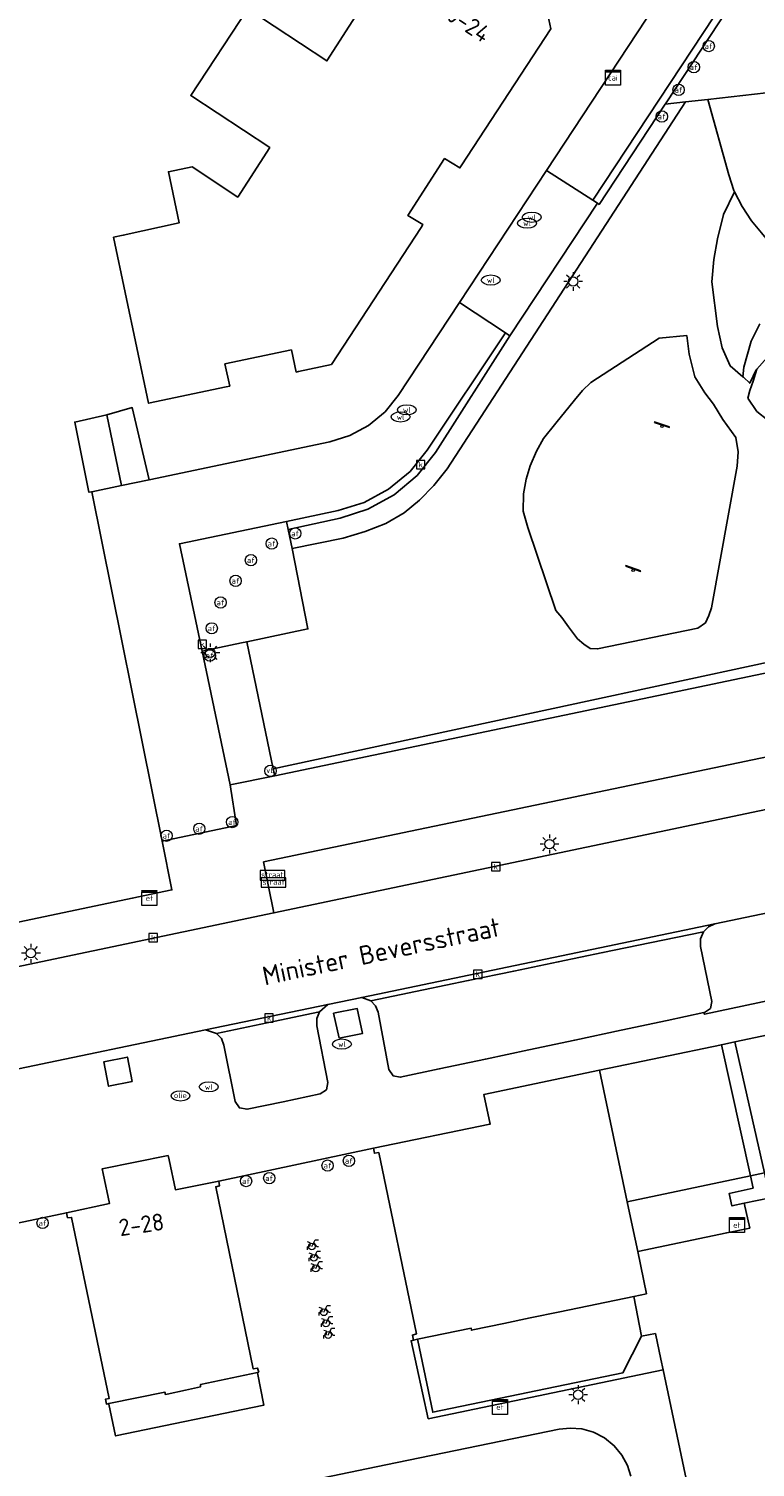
# Model space of a CAD drawing. Header units: metres. Extents: x 197147 to 199131, y 355511 to 356703.
# Tile 83 of 225: x 197814 to 197853, y 356222 to 356299. Entities that reach past the tile are written whole.
import ezdxf
from ezdxf.enums import TextEntityAlignment as Align

# ---------------------------------------------------------------- set-up
doc = ezdxf.new("R2010")
doc.units = ezdxf.units.M
for name, color, linetype in [('B-WE-GR-BEPLANTING_CULTUUR_HEESTERS-GV', 252, 'Continuous'), ('B-WE-GR-GRAS-GV', 252, 'Continuous'), ('B-WE-GR-GROENVOORZIENING-GV', 252, 'Continuous'), ('B-WE-GR-HAAG-GV', 252, 'GR-HAAG1'), ('B-WE-IE-MEUBILAIR_WEGMEUBILAIR-GV', 252, 'Continuous'), ('B-WE-IE-MEUBILAIR_WEGMEUBILAIR-S', 252, 'Continuous'), ('B-WE-IE-TERREINAFSCHEIDING_KUNSTMATIG_HEKWERK-G', 252, 'IE-TERREINAFSCHEIDING-KUNSTMATIG'), ('B-WE-KL-DATA_CAI-S', 252, 'Continuous'), ('B-WE-KL-ET_LS_SR_KAST-S', 252, 'Continuous'), ('B-WE-OG-BEBOUWING-GV', 252, 'Continuous'), ('B-WE-OG-BEBOUWING_HUISNUMMER-T18', 252, 'Continuous'), ('B-WE-OG-BEBOUWING_STRAATNAAM-T35', 252, 'Continuous'), ('B-WE-OG-TERREIN_ERF-GV', 252, 'Continuous'), ('B-WE-RI-HWA_KOLK-S', 253, 'Continuous'), ('B-WE-RI-VWA_AFSCHEIDER-S', 253, 'Continuous'), ('B-WE-VH-GOOT-G', 253, 'Continuous'), ('B-WE-VH-ONVERHARD-GV', 253, 'Continuous'), ('B-WE-VH-VERHARDING_ASFALT-GV', 253, 'Continuous'), ('B-WE-VH-VERHARDING_BETONSTRAATSTEEN-GV', 253, 'Continuous'), ('B-WE-VH-VERHARDING_OPEN-GV', 253, 'Continuous'), ('B-WE-VH-VERHARDING_STRAATBAKSTEEN-GV', 253, 'Continuous'), ('B-WE-VH-VERHARDING_TEGEL-GV', 253, 'Continuous')]:
    doc.layers.add(name, color=color, linetype=linetype)
doc.styles.add('NLCS-ISO-M-T18', font='NLCS-ISO.ttf', dxfattribs={"height": 1.8})
doc.styles.add('NLCS-ISO-M200-T25', font='NLCS-ISO.ttf')
doc.linetypes.add('GR-HAAG1', pattern='A,6,[176,NLCS.SHX,S=0.125,R=0,X=0,Y=0],-2', length=8)
doc.linetypes.add('IE-TERREINAFSCHEIDING-KUNSTMATIG', pattern='A,4,[82,NLCS.SHX,S=0.75,R=90,X=0,Y=0],4,-2', length=10)

# ---------------------------------------------------------------- blocks, each defined once
blk = doc.blocks.new('BGT-STRAATNAAMBORD-SO')
at = {"color": 0, "linetype": 'ByBlock', "lineweight": 18}
blk.add_lwpolyline([(-3.25, -1.25), (3.25, -1.25), (3.25, 1.25), (-3.25, 1.25)], close=True, dxfattribs=at)
at = {"color": 0, "linetype": 'ByBlock', "lineweight": 18, "style": 'NLCS-ISO-M-T18'}
blk.add_text('straat', height=1.5, dxfattribs=at).set_placement((0, 0.15), align=Align.MIDDLE_CENTER)
blk = doc.blocks.new('BGT-ELEKTRAKAST-SO')
at = {"color": 0, "linetype": 'ByBlock', "lineweight": 18}
for points in [[(-2, 2), (2, 2), (2, 1.68), (-2, 1.68)], [(-2, 1.52), (2, 1.52), (2, -2), (-2, -2)]]:
    blk.add_lwpolyline(points, close=True, dxfattribs=at)
at = {"color": 0, "linetype": 'ByBlock', "lineweight": 18, "style": 'NLCS-ISO-M-T18'}
blk.add_text('et', height=1.5, dxfattribs=at).set_placement((0, 0), align=Align.MIDDLE_CENTER)
blk = doc.blocks.new('BGT-CAIKAST-SO')
at = {"color": 0, "linetype": 'ByBlock', "lineweight": 18}
for points in [[(-2, 2), (2, 2), (2, 1.68), (-2, 1.68)], [(-2, 1.52), (2, 1.52), (2, -2), (-2, -2)]]:
    blk.add_lwpolyline(points, close=True, dxfattribs=at)
at = {"color": 0, "linetype": 'ByBlock', "lineweight": 18, "style": 'NLCS-ISO-M-T18'}
blk.add_text('cai', height=1.5, dxfattribs=at).set_placement((0, 0), align=Align.MIDDLE_CENTER)
blk = doc.blocks.new('BGT-LICHTMAST-SO')
at = {"color": 0, "linetype": 'ByBlock', "lineweight": 18}
for points in [[(-1.25, 0), (-2, 0)], [(-1.41, 1.41), (-0.88, 0.88)], [(0, 2), (0, 1.25)], [(0.88, 0.88), (1.41, 1.41)], [(2, 0), (1.25, 0)], [(-1.41, -1.41), (-0.88, -0.88)], [(0, -1.25), (0, -2)], [(0.88, -0.88), (1.41, -1.41)]]:
    blk.add_lwpolyline(points, dxfattribs=at)
blk.add_circle((0, 0), 1, dxfattribs=at)
blk = doc.blocks.new('BGT-AFSLUITPAAL-SO')
at = {"color": 0, "linetype": 'ByBlock', "lineweight": 18}
blk.add_circle((0, 0), 1.5, dxfattribs=at)
at = {"color": 0, "linetype": 'ByBlock', "lineweight": 18, "style": 'NLCS-ISO-M-T18'}
blk.add_text('af', height=1.5, dxfattribs=at).set_placement((0, 0), align=Align.MIDDLE_CENTER)
blk = doc.blocks.new('BGT-VERKEERSBORDPAAL-SO')
at = {"color": 0, "linetype": 'ByBlock', "lineweight": 18}
blk.add_circle((0, 0), 1.5, dxfattribs=at)
at = {"color": 0, "linetype": 'ByBlock', "lineweight": 18, "style": 'NLCS-ISO-M-T18'}
blk.add_text('vb', height=1.5, dxfattribs=at).set_placement((0, 0.13), align=Align.MIDDLE_CENTER)
blk = doc.blocks.new('BGT-WATERLEIDINGPUT-SO')
at = {"color": 0, "linetype": 'ByBlock', "lineweight": 18}
blk.add_ellipse((0, 0), major_axis=(2.5, 0), ratio=0.54, dxfattribs=at)
at = {"color": 0, "linetype": 'ByBlock', "lineweight": 18, "style": 'NLCS-ISO-M-T18'}
blk.add_text('wl', height=1.5, dxfattribs=at).set_placement((0, 0), align=Align.MIDDLE_CENTER)
blk = doc.blocks.new('BGT-BENZINEPUT_OLIEPUT-SO')
at = {"color": 0, "linetype": 'ByBlock', "lineweight": 18}
blk.add_ellipse((0, 0), major_axis=(2.5, 0), ratio=0.54, dxfattribs=at)
at = {"color": 0, "linetype": 'ByBlock', "lineweight": 18, "style": 'NLCS-ISO-M-T18'}
blk.add_text('olie', height=1.5, dxfattribs=at).set_placement((0, 0.16), align=Align.MIDDLE_CENTER)
blk = doc.blocks.new('BGT-KOLK-SO')
at = {"color": 0, "linetype": 'ByBlock', "lineweight": 18}
blk.add_lwpolyline([(-0.045, -0.045), (0.045, -0.045), (0.045, 0.045), (-0.045, 0.045)], close=True, dxfattribs=at)
at = {"color": 0, "linetype": 'ByBlock', "lineweight": 18, "style": 'NLCS-ISO-M-T18'}
blk.add_text('k', height=0.06, dxfattribs=at).set_placement((0, 0), align=Align.MIDDLE_CENTER)
blk = doc.blocks.new('BGT-FIETSENREK-SO')
at = {"color": 0, "linetype": 'ByBlock', "lineweight": 18}
for points in [[(-1.5, -1.35), (-1.5, -0.54), (-0.73, -0.28), (-0.73, 0.53), (-1.5, 0.79)], [(-0.3, -0.45), (0.6, 1.35), (1.5, 1.35)], [(1.05, -0.45), (0.21, 0.58)], [(1.05, -0.45), (1.5, -0.45)]]:
    blk.add_lwpolyline(points, dxfattribs=at)
blk.add_circle((-0.3, -0.45), 0.9, dxfattribs=at)
blk = doc.blocks.new('BGT-SPEELVOORZIENING-SO')
at = {"color": 0, "linetype": 'ByBlock', "lineweight": 18}
blk.add_lwpolyline([(-2.04, 1.04), (1.96, -0.31), (2.03, -0.12), (-1.97, 1.23)], close=True, dxfattribs=at)
blk.add_circle((0, 0), 0.332, dxfattribs=at)

msp = doc.modelspace()

# ---------------------------------------------------------------- linework, layer by layer
at = {"layer": 'B-WE-GR-BEPLANTING_CULTUUR_HEESTERS-GV', "flags": 128}
for points in [[(197827.214, 356259.558), (197825.81, 356266.297), (197825.537, 356266.24), (197823.44, 356265.799), (197824.934, 356258.697), (197827.294, 356259.191), (197827.214, 356259.558)], [(197826.699, 356254.615), (197827.25, 356251.91), (197858.628, 356258.507), (197860.328, 356258.859), (197866.438, 356260.122), (197865.841, 356262.793), (197826.699, 356254.615)], [(197862.23, 356249.114), (197861.436, 356253.114), (197861.357, 356253.546), (197859.629, 356253.211), (197859.615, 356253.208), (197850.631, 356251.333), (197850.289, 356251.179), (197850.025, 356250.914), (197849.865, 356250.534), (197849.867, 356250.122), (197850.469, 356247.217), (197850.398, 356246.843), (197850.084, 356246.628), (197850.05, 356246.621), (197850.073, 356246.532), (197862.216, 356249.111), (197862.23, 356249.114)], [(197851.537, 356236.365), (197851.392, 356237.03), (197852.655, 356237.306), (197852.512, 356237.954), (197845.986, 356236.585), (197846.264, 356235.261), (197846.54, 356233.95), (197851.259, 356234.936), (197852.475, 356235.19), (197852.187, 356236.501), (197851.537, 356236.365)], [(197826.385, 356227.505), (197826.382, 356227.523), (197823.351, 356226.886), (197823.358, 356226.768), (197823.203, 356226.734), (197822.555, 356226.591), (197821.59, 356226.379), (197821.496, 356226.358), (197821.469, 356226.475), (197818.492, 356225.877), (197818.5, 356225.839), (197818.854, 356224.157), (197826.707, 356225.79), (197826.385, 356227.505)]]:
    msp.add_lwpolyline(points, dxfattribs=at)
at = {"layer": 'B-WE-GR-GRAS-GV', "flags": 128}
for points in [[(197851.094, 356288.972), (197851.665, 356290.177), (197851.634, 356290.236), (197851.372, 356291.071), (197850.265, 356295.072), (197849.079, 356294.937), (197836.439, 356275.479), (197835.731, 356274.579), (197834.961, 356273.812), (197834.157, 356273.133), (197833.177, 356272.57), (197832.09, 356272.15), (197830.914, 356271.786), (197828.212, 356271.24), (197829.055, 356266.98), (197825.81, 356266.297), (197827.214, 356259.558), (197858.713, 356266.343)], [(197855.891, 356286.422), (197855.427, 356286.496), (197854.587, 356286.698), (197854.046, 356286.972), (197853.6, 356287.389), (197853.11, 356287.988), (197852.579, 356288.631), (197852.079, 356289.393), (197851.665, 356290.177)], [(197851.094, 356288.972), (197850.763, 356287.668), (197850.571, 356286.573), (197850.477, 356285.387), (197850.771, 356283.027), (197851.025, 356281.892), (197851.443, 356280.934), (197852.118, 356280.352), (197852.169, 356280.868), (197852.56, 356282.244), (197853.022, 356283.163)], [(197847.674, 356282.402), (197849.14, 356282.544), (197849.273, 356281.554), (197849.571, 356280.354), (197850.099, 356279.511), (197850.555, 356278.895), (197851.053, 356278.09), (197851.743, 356277.126), (197851.868, 356276.367), (197851.817, 356275.621), (197850.454, 356268.092), (197850.314, 356267.684), (197850.127, 356267.298), (197849.735, 356267.009), (197844.414, 356265.916), (197844.02, 356265.943), (197843.682, 356266.161), (197843.343, 356266.456), (197842.862, 356267.093), (197842.513, 356267.583), (197842.196, 356267.954), (197840.707, 356272.362), (197840.474, 356273.222), (197840.484, 356274.147), (197840.627, 356274.916), (197840.835, 356275.63), (197841.181, 356276.404), (197841.547, 356277.079), (197842.196, 356277.887), (197843.18, 356279.117), (197843.611, 356279.632), (197844.061, 356280.044), (197847.674, 356282.402)], [(197852.825, 356280.72), (197852.477, 356280.008), (197852.143, 356280.331), (197852.118, 356280.352)], [(197852.861, 356278.52), (197852.384, 356279.216), (197852.479, 356279.636), (197852.659, 356280.114), (197852.863, 356280.764)], [(197853.261, 356238.111), (197864.019, 356240.367), (197864.034, 356240.37), (197862.55, 356247.358), (197862.537, 356247.355), (197851.688, 356245.069)], [(197852.512, 356237.954), (197853.261, 356238.111), (197851.688, 356245.069), (197850.978, 356244.919), (197852.512, 356237.954)], [(197850.978, 356244.919), (197844.517, 356243.572), (197845.986, 356236.585), (197852.512, 356237.954)], [(197852.512, 356237.954), (197852.655, 356237.306), (197851.392, 356237.03), (197851.537, 356236.365), (197852.187, 356236.501), (197853.56, 356236.789), (197853.261, 356238.111)], [(197846.167, 356222.028), (197845.995, 356222.587), (197845.705, 356223.136), (197845.296, 356223.636), (197844.785, 356224.052), (197844.199, 356224.355), (197843.577, 356224.53), (197842.959, 356224.577), (197842.377, 356224.512), (197833.18, 356222.618), (197826.971, 356221.339)]]:
    msp.add_lwpolyline(points, dxfattribs=at)
at = {"layer": 'B-WE-GR-GROENVOORZIENING-GV', "flags": 128}
msp.add_lwpolyline([(197819.165, 356274.587), (197818.396, 356278.328), (197816.693, 356277.95), (197817.439, 356274.228), (197817.587, 356274.256), (197819.165, 356274.587)], dxfattribs=at)
at = {"layer": 'B-WE-GR-HAAG-GV', "flags": 128}
for points in [[(197839.755, 356282.52), (197835.814, 356276.332), (197834.838, 356275.12), (197833.624, 356274.1), (197832.236, 356273.334), (197830.754, 356272.858), (197828.01, 356272.258), (197828.212, 356271.24), (197830.914, 356271.786), (197832.09, 356272.15), (197833.177, 356272.57), (197834.157, 356273.133), (197834.961, 356273.812), (197835.731, 356274.579), (197836.439, 356275.479), (197849.079, 356294.937), (197847.994, 356294.814), (197844.495, 356289.499), (197844.4, 356289.559), (197839.755, 356282.52)], [(197827.214, 356259.558), (197827.294, 356259.191), (197858.771, 356265.776), (197858.713, 356266.343), (197827.214, 356259.558)]]:
    msp.add_lwpolyline(points, dxfattribs=at)
at = {"layer": 'B-WE-IE-MEUBILAIR_WEGMEUBILAIR-GV', "flags": 128}
for points in [[(197830.71, 356245.26), (197831.948, 356245.52), (197831.664, 356246.837), (197830.417, 356246.59), (197830.71, 356245.26)], [(197819.738, 356242.972), (197819.482, 356244.262), (197818.23, 356244.002), (197818.486, 356242.715), (197819.738, 356242.972)]]:
    msp.add_lwpolyline(points, dxfattribs=at)
at = {"layer": 'B-WE-IE-TERREINAFSCHEIDING_KUNSTMATIG_HEKWERK-G', "flags": 128}
msp.add_lwpolyline([(197753.648, 356227.543), (197771.608, 356238.797), (197775.494, 356241.009), (197779.528, 356242.938), (197782.296, 356244.036), (197783.703, 356244.522), (197785.116, 356244.99), (197786.539, 356245.437), (197787.971, 356245.857), (197789.41, 356246.25), (197790.856, 356246.615), (197819.736, 356252.69)], dxfattribs=at)
at = {"layer": 'B-WE-OG-BEBOUWING-GV', "flags": 128}
for points in [[(197831.754, 356299.747), (197830.063, 356297.111), (197825.864, 356299.878), (197822.836, 356295.271), (197827.025, 356292.515), (197825.332, 356289.894), (197822.919, 356291.493), (197821.657, 356291.237), (197822.217, 356288.517), (197819.26, 356287.868), (197818.749, 356287.756), (197820.606, 356278.955), (197824.723, 356279.823), (197824.91, 356279.862), (197824.651, 356281.034), (197828.174, 356281.777), (197828.433, 356280.605), (197828.549, 356280.63), (197830.302, 356281), (197835.053, 356288.281), (197835.149, 356288.429), (197834.342, 356288.914), (197836.295, 356291.933), (197837.114, 356291.439), (197837.185, 356291.548), (197841.928, 356298.816), (197841.559, 356300.569)], [(197846.54, 356233.95), (197846.264, 356235.261), (197845.986, 356236.585), (197844.517, 356243.572), (197838.38, 356242.279), (197838.716, 356240.705), (197838.706, 356240.703), (197832.537, 356239.423), (197832.576, 356239.161), (197832.81, 356239.194), (197834.806, 356229.568), (197834.594, 356229.508), (197834.644, 356229.239), (197834.865, 356229.285), (197837.709, 356229.871), (197837.719, 356229.767), (197837.796, 356229.783), (197839.444, 356230.126), (197840.84, 356230.417), (197842.415, 356230.745), (197846.337, 356231.561)], [(197818.492, 356225.877), (197821.469, 356226.475), (197821.496, 356226.358), (197821.59, 356226.379), (197822.555, 356226.591), (197823.203, 356226.734), (197823.358, 356226.768), (197823.351, 356226.886), (197826.382, 356227.523), (197826.445, 356227.536), (197826.382, 356227.762), (197826.154, 356227.714), (197824.167, 356237.377), (197824.357, 356237.426), (197824.322, 356237.681), (197822.026, 356237.219), (197821.687, 356238.808), (197821.639, 356239.034), (197819.892, 356238.684), (197818.145, 356238.333), (197818.195, 356238.09), (197818.524, 356236.485), (197816.249, 356235.998), (197816.305, 356235.738), (197816.523, 356235.757), (197818.511, 356226.143), (197818.316, 356226.11), (197818.365, 356225.851), (197818.492, 356225.877)], [(197862.036, 356219.689), (197861.418, 356222.659), (197861.208, 356222.622), (197861.112, 356223.075), (197860.985, 356223.678), (197859.5, 356230.701), (197859.219, 356232.032), (197859.338, 356232.078), (197858.142, 356237.75), (197853.56, 356236.789), (197852.187, 356236.501), (197852.475, 356235.19), (197851.259, 356234.936), (197846.54, 356233.95), (197847.002, 356231.699), (197846.337, 356231.561), (197846.74, 356229.447), (197847.474, 356229.592), (197847.761, 356228.238), (197847.881, 356227.671), (197849.248, 356221.216)]]:
    msp.add_lwpolyline(points, dxfattribs=at)
at = {"layer": 'B-WE-OG-TERREIN_ERF-GV', "flags": 128}
for points in [[(197790.856, 356246.615), (197819.736, 356252.69), (197821.841, 356253.133), (197821.326, 356255.713), (197817.587, 356274.256), (197817.439, 356274.228), (197816.693, 356277.95), (197818.396, 356278.328), (197819.742, 356278.721), (197820.63, 356274.893), (197830.214, 356276.901), (197831.275, 356277.233), (197832.27, 356277.775), (197833.14, 356278.501), (197833.839, 356279.366), (197837.093, 356284.297), (197841.711, 356291.307), (197847.463, 356300.055)], [(197841.559, 356300.569), (197841.928, 356298.816), (197837.185, 356291.548), (197837.114, 356291.439), (197836.295, 356291.933), (197834.342, 356288.914), (197835.149, 356288.429), (197835.053, 356288.281), (197830.302, 356281), (197828.549, 356280.63), (197828.433, 356280.605), (197828.174, 356281.777), (197824.651, 356281.034), (197824.91, 356279.862), (197824.723, 356279.823), (197820.606, 356278.955), (197818.749, 356287.756), (197819.26, 356287.868), (197822.217, 356288.517), (197821.657, 356291.237), (197822.919, 356291.493), (197825.332, 356289.894), (197827.025, 356292.515), (197822.836, 356295.271), (197825.864, 356299.878), (197830.063, 356297.111), (197831.754, 356299.747)], [(197834.878, 356229.219), (197835.667, 356225.417), (197845.752, 356227.508), (197846.74, 356229.447), (197846.337, 356231.561), (197842.415, 356230.745), (197840.84, 356230.417), (197839.444, 356230.126), (197837.796, 356229.783), (197837.719, 356229.767), (197837.709, 356229.871), (197834.865, 356229.285), (197834.878, 356229.219)]]:
    msp.add_lwpolyline(points, dxfattribs=at)
at = {"layer": 'B-WE-VH-GOOT-G', "flags": 128}
for points in [[(197844.151, 356289.72), (197852.366, 356302.178), (197852.675, 356303.2), (197852.612, 356304.265)], [(197844.151, 356289.72), (197844.4, 356289.559)], [(197827.91, 356272.681), (197830.648, 356273.254), (197832.032, 356273.686), (197833.331, 356274.39), (197834.468, 356275.334), (197835.384, 356276.458), (197839.534, 356282.686)], [(197839.755, 356282.52), (197839.534, 356282.686)], [(197831.903, 356247.426), (197850.631, 356251.333)], [(197823.625, 356245.699), (197830.11, 356247.052)]]:
    msp.add_lwpolyline(points, dxfattribs=at)
at = {"layer": 'B-WE-VH-ONVERHARD-GV', "flags": 128}
for points in [[(197849.079, 356294.937), (197847.994, 356294.814), (197844.495, 356289.499), (197844.4, 356289.559), (197839.755, 356282.52), (197835.814, 356276.332), (197834.838, 356275.12), (197833.624, 356274.1), (197832.236, 356273.334), (197830.754, 356272.858), (197828.01, 356272.258), (197828.212, 356271.24), (197830.914, 356271.786), (197832.09, 356272.15), (197833.177, 356272.57), (197834.157, 356273.133), (197834.961, 356273.812), (197835.731, 356274.579), (197836.439, 356275.479), (197849.079, 356294.937)], [(197853.346, 356295.422), (197850.265, 356295.072), (197851.372, 356291.071), (197851.634, 356290.236), (197851.665, 356290.177), (197852.079, 356289.393), (197852.579, 356288.631), (197853.11, 356287.988)], [(197847.674, 356282.402), (197844.061, 356280.044), (197843.611, 356279.632), (197843.18, 356279.117), (197842.196, 356277.887), (197841.547, 356277.079), (197841.181, 356276.404), (197840.835, 356275.63), (197840.627, 356274.916), (197840.484, 356274.147), (197840.474, 356273.222), (197840.707, 356272.362), (197842.196, 356267.954), (197842.513, 356267.583), (197842.862, 356267.093), (197843.343, 356266.456), (197843.682, 356266.161), (197844.02, 356265.943), (197844.414, 356265.916), (197849.735, 356267.009), (197850.127, 356267.298), (197850.314, 356267.684), (197850.454, 356268.092), (197851.817, 356275.621), (197851.868, 356276.367), (197851.743, 356277.126), (197851.053, 356278.09), (197850.555, 356278.895), (197850.099, 356279.511), (197849.571, 356280.354), (197849.273, 356281.554), (197849.14, 356282.544), (197847.674, 356282.402)], [(197852.863, 356280.764), (197852.659, 356280.114), (197852.479, 356279.636), (197852.384, 356279.216), (197852.861, 356278.52), (197853.432, 356278.048), (197854.052, 356277.904), (197854.803, 356278.002), (197855.363, 356278.125), (197855.673, 356278.237), (197855.727, 356278.285), (197856.327, 356278.733), (197856.863, 356279.439), (197857.225, 356280.15), (197857.374, 356280.816), (197857.227, 356281.506), (197856.642, 356281.993), (197856.047, 356282.257), (197855.357, 356282.404), (197854.713, 356282.416), (197854.031, 356281.995), (197853.397, 356281.38), (197852.863, 356280.764)], [(197827.294, 356259.191), (197858.771, 356265.776), (197858.713, 356266.343), (197827.214, 356259.558), (197827.294, 356259.191)], [(197830.71, 356245.26), (197831.948, 356245.52), (197831.664, 356246.837), (197830.417, 356246.59), (197830.71, 356245.26)], [(197819.738, 356242.972), (197819.482, 356244.262), (197818.23, 356244.002), (197818.486, 356242.715), (197819.738, 356242.972)]]:
    msp.add_lwpolyline(points, dxfattribs=at)
at = {"layer": 'B-WE-VH-VERHARDING_ASFALT-GV', "flags": 128}
msp.add_lwpolyline([(197813.278, 356243.54), (197823.625, 356245.699), (197830.11, 356247.052), (197831.903, 356247.426), (197850.631, 356251.333), (197859.615, 356253.208), (197859.629, 356253.211), (197858.628, 356258.507), (197827.25, 356251.91), (197793.692, 356244.854)], dxfattribs=at)
at = {"layer": 'B-WE-VH-VERHARDING_BETONSTRAATSTEEN-GV', "flags": 128}
for points in [[(197852.612, 356304.265), (197848.554, 356303.567), (197848.463, 356302.309), (197848.121, 356301.095), (197847.554, 356299.997), (197847.463, 356300.055), (197841.711, 356291.307)], [(197844.4, 356289.559), (197844.495, 356289.499), (197847.994, 356294.814), (197848.043, 356294.889), (197852.687, 356301.945), (197852.721, 356301.997), (197852.646, 356302.027), (197852.865, 356302.581), (197852.985, 356303.174), (197852.999, 356303.778), (197852.908, 356304.367), (197852.612, 356304.265), (197852.675, 356303.2), (197852.366, 356302.178), (197844.151, 356289.72)], [(197839.755, 356282.52), (197844.4, 356289.559), (197844.151, 356289.72), (197841.711, 356291.307), (197837.093, 356284.297), (197839.534, 356282.686)], [(197837.093, 356284.297), (197833.839, 356279.366), (197833.14, 356278.501), (197832.27, 356277.775), (197831.275, 356277.233), (197830.214, 356276.901), (197820.63, 356274.893), (197819.165, 356274.587), (197817.587, 356274.256), (197821.326, 356255.713), (197825.259, 356256.542), (197824.934, 356258.697), (197823.44, 356265.799), (197822.243, 356271.494), (197827.91, 356272.681)], [(197827.91, 356272.681), (197828.01, 356272.258), (197830.754, 356272.858), (197832.236, 356273.334), (197833.624, 356274.1), (197834.838, 356275.12), (197835.814, 356276.332), (197839.755, 356282.52), (197839.534, 356282.686), (197835.384, 356276.458), (197834.468, 356275.334), (197833.331, 356274.39), (197832.032, 356273.686), (197830.648, 356273.254), (197827.91, 356272.681)], [(197847.182, 356250.322), (197850.025, 356250.914), (197850.289, 356251.179), (197850.631, 356251.333), (197831.903, 356247.426), (197832.395, 356247.244), (197835.186, 356247.825), (197837.555, 356248.318), (197839.969, 356248.821), (197842.326, 356249.311), (197844.694, 356249.804), (197847.182, 356250.322)], [(197832.395, 356247.244), (197832.64, 356246.982), (197832.771, 356246.648), (197833.346, 356243.596), (197833.564, 356243.266), (197833.952, 356243.192), (197836.02, 356243.632), (197838.46, 356244.152), (197840.765, 356244.643), (197843.201, 356245.162), (197845.657, 356245.685), (197848.099, 356246.205), (197850.05, 356246.621), (197850.084, 356246.628), (197850.398, 356246.843), (197850.469, 356247.217), (197849.867, 356250.122), (197849.865, 356250.534), (197850.025, 356250.914)], [(197823.625, 356245.699), (197824.209, 356245.511), (197826.898, 356246.078), (197829.672, 356246.663), (197830.11, 356247.052), (197823.625, 356245.699)], [(197824.209, 356245.511), (197824.464, 356245.242), (197824.602, 356244.898), (197825.193, 356241.907), (197825.422, 356241.566), (197825.826, 356241.489), (197827.741, 356241.894), (197829.708, 356242.311), (197830.033, 356242.531), (197830.11, 356242.916), (197829.532, 356245.912), (197829.531, 356246.301), (197829.672, 356246.663)]]:
    msp.add_lwpolyline(points, dxfattribs=at)
at = {"layer": 'B-WE-VH-VERHARDING_OPEN-GV', "flags": 128}
for points in [[(197818.396, 356278.328), (197819.165, 356274.587), (197820.63, 356274.893), (197819.742, 356278.721), (197818.396, 356278.328)], [(197846.74, 356229.447), (197845.752, 356227.508), (197835.667, 356225.417), (197834.878, 356229.219), (197834.865, 356229.285), (197834.644, 356229.239), (197834.521, 356229.213), (197835.431, 356225.072), (197847.881, 356227.671), (197847.761, 356228.238), (197847.474, 356229.592), (197846.74, 356229.447)]]:
    msp.add_lwpolyline(points, dxfattribs=at)
at = {"layer": 'B-WE-VH-VERHARDING_STRAATBAKSTEEN-GV', "flags": 128}
msp.add_lwpolyline([(197827.91, 356272.681), (197822.243, 356271.494), (197823.44, 356265.799), (197825.537, 356266.24), (197825.81, 356266.297), (197829.055, 356266.98), (197828.212, 356271.24), (197828.01, 356272.258), (197827.91, 356272.681)], dxfattribs=at)
at = {"layer": 'B-WE-VH-VERHARDING_TEGEL-GV', "flags": 128}
for points in [[(197853.346, 356295.422), (197853.339, 356295.484), (197862.841, 356296.562), (197862.367, 356300.822), (197861.2, 356300.694), (197860.082, 356300.571), (197859.692, 356302.595), (197858.181, 356302.455), (197856.108, 356302.271), (197852.687, 356301.945), (197848.043, 356294.889), (197847.994, 356294.814), (197849.079, 356294.937), (197850.265, 356295.072), (197853.346, 356295.422)], [(197793.692, 356244.854), (197827.25, 356251.91), (197826.699, 356254.615), (197865.841, 356262.793), (197866.438, 356260.122), (197872.841, 356261.445), (197874.813, 356261.853), (197873.443, 356268.517), (197862.831, 356266.296), (197858.771, 356265.776), (197827.294, 356259.191), (197824.934, 356258.697), (197825.259, 356256.542), (197821.326, 356255.713), (197821.841, 356253.133), (197819.736, 356252.69), (197790.856, 356246.615)], [(197862.216, 356249.111), (197850.073, 356246.532), (197850.05, 356246.621), (197848.099, 356246.205), (197845.657, 356245.685), (197843.201, 356245.162), (197840.765, 356244.643), (197838.46, 356244.152), (197836.02, 356243.632), (197833.952, 356243.192), (197833.564, 356243.266), (197833.346, 356243.596), (197832.771, 356246.648), (197832.64, 356246.982), (197832.395, 356247.244), (197831.903, 356247.426), (197830.11, 356247.052), (197829.672, 356246.663), (197829.531, 356246.301), (197829.532, 356245.912), (197830.11, 356242.916), (197830.033, 356242.531), (197829.708, 356242.311), (197827.741, 356241.894), (197825.826, 356241.489), (197825.422, 356241.566), (197825.193, 356241.907), (197824.602, 356244.898), (197824.464, 356245.242), (197824.209, 356245.511), (197823.625, 356245.699), (197813.278, 356243.54)], [(197808.023, 356234.261), (197816.249, 356235.998), (197818.524, 356236.485), (197818.195, 356238.09), (197818.145, 356238.333), (197819.892, 356238.684), (197821.639, 356239.034), (197821.687, 356238.808), (197822.026, 356237.219), (197824.322, 356237.681), (197832.537, 356239.423), (197838.706, 356240.703), (197838.716, 356240.705), (197838.38, 356242.279), (197844.517, 356243.572), (197850.978, 356244.919), (197851.688, 356245.069), (197862.537, 356247.355), (197862.55, 356247.358)], [(197830.71, 356245.26), (197830.417, 356246.59), (197831.664, 356246.837), (197831.948, 356245.52), (197830.71, 356245.26)], [(197819.738, 356242.972), (197818.486, 356242.715), (197818.23, 356244.002), (197819.482, 356244.262), (197819.738, 356242.972)], [(197849.248, 356221.216), (197847.881, 356227.671), (197835.431, 356225.072), (197834.521, 356229.213), (197834.644, 356229.239), (197834.594, 356229.508), (197834.806, 356229.568), (197832.81, 356239.194), (197832.576, 356239.161), (197832.537, 356239.423)], [(197824.322, 356237.681), (197824.357, 356237.426), (197824.167, 356237.377), (197826.154, 356227.714), (197826.382, 356227.762), (197826.445, 356227.536), (197826.382, 356227.523), (197826.385, 356227.505), (197826.707, 356225.79), (197818.854, 356224.157), (197818.5, 356225.839), (197818.492, 356225.877), (197818.365, 356225.851), (197818.316, 356226.11), (197818.511, 356226.143), (197816.523, 356235.757), (197816.305, 356235.738), (197816.249, 356235.998)], [(197826.971, 356221.339), (197833.18, 356222.618), (197842.377, 356224.512), (197842.959, 356224.577), (197843.577, 356224.53), (197844.199, 356224.355), (197844.785, 356224.052), (197845.296, 356223.636), (197845.705, 356223.136), (197845.995, 356222.587), (197846.167, 356222.028)]]:
    msp.add_lwpolyline(points, dxfattribs=at)

# ---------------------------------------------------------------- block references
at = {"layer": 'B-WE-IE-MEUBILAIR_WEGMEUBILAIR-S'}
for name, p, xscale, yscale, zscale in [('BGT-AFSLUITPAAL-SO', (197850.302, 356297.903), 0.2, 0.2, 0.2), ('BGT-AFSLUITPAAL-SO', (197849.515, 356296.783), 0.2, 0.2, 0.2), ('BGT-AFSLUITPAAL-SO', (197848.708, 356295.581), 0.2, 0.2, 0.2), ('BGT-AFSLUITPAAL-SO', (197847.818, 356294.167), 0.2, 0.2, 0.2), ('BGT-WATERLEIDINGPUT-SO', (197840.669, 356288.504), 0.2, 0.2, 0.2), ('BGT-WATERLEIDINGPUT-SO', (197840.92, 356288.819), 0.2, 0.2, 0.2), ('BGT-WATERLEIDINGPUT-SO', (197838.747, 356285.489), 0.2, 0.2, 0.2), ('BGT-LICHTMAST-SO', (197843.116, 356285.414), 0.25, 0.25, 0.25), ('BGT-WATERLEIDINGPUT-SO', (197834.297, 356278.6), 0.2, 0.2, 0.2), ('BGT-WATERLEIDINGPUT-SO', (197833.966, 356278.224), 0.2, 0.2, 0.2), ('BGT-SPEELVOORZIENING-SO', (197847.824, 356277.727), 0.2, 0.2, 0.2), ('BGT-AFSLUITPAAL-SO', (197827.134, 356271.502), 0.2, 0.2, 0.2), ('BGT-AFSLUITPAAL-SO', (197828.383, 356272.044), 0.2, 0.2, 0.2), ('BGT-AFSLUITPAAL-SO', (197826.033, 356270.627), 0.2, 0.2, 0.2), ('BGT-SPEELVOORZIENING-SO', (197846.296, 356270.091), 0.2, 0.2, 0.2), ('BGT-AFSLUITPAAL-SO', (197825.221, 356269.528), 0.2, 0.2, 0.2), ('BGT-AFSLUITPAAL-SO', (197824.421, 356268.378), 0.2, 0.2, 0.2), ('BGT-AFSLUITPAAL-SO', (197823.953, 356267.009), 0.2, 0.2, 0.2), ('BGT-LICHTMAST-SO', (197823.876, 356265.709), 0.25, 0.25, 0.25), ('BGT-AFSLUITPAAL-SO', (197823.85, 356265.565), 0.2, 0.2, 0.2), ('BGT-VERKEERSBORDPAAL-SO', (197827.066, 356259.449), 0.2, 0.2, 0.2), ('BGT-AFSLUITPAAL-SO', (197823.295, 356256.377), 0.2, 0.2, 0.2), ('BGT-AFSLUITPAAL-SO', (197825.038, 356256.728), 0.2, 0.2, 0.2), ('BGT-AFSLUITPAAL-SO', (197821.562, 356256.007), 0.2, 0.2, 0.2), ('BGT-LICHTMAST-SO', (197841.858, 356255.562), 0.25, 0.25, 0.25), ('BGT-STRAATNAAMBORD-SO', (197827.171, 356253.905), 0.2, 0.2, 0.2), ('BGT-STRAATNAAMBORD-SO', (197827.231, 356253.522), 0.2, 0.2, 0.2), ('BGT-LICHTMAST-SO', (197814.368, 356249.769), 0.25, 0.25, 0.25), ('BGT-WATERLEIDINGPUT-SO', (197830.858, 356244.951), 0.2, 0.2, 0.2), ('BGT-WATERLEIDINGPUT-SO', (197823.792, 356242.678), 0.2, 0.2, 0.2), ('BGT-AFSLUITPAAL-SO', (197831.23, 356238.754), 0.2, 0.2, 0.2), ('BGT-AFSLUITPAAL-SO', (197830.099, 356238.502), 0.2, 0.2, 0.2), ('BGT-AFSLUITPAAL-SO', (197825.775, 356237.681), 0.2, 0.2, 0.2), ('BGT-AFSLUITPAAL-SO', (197827.001, 356237.838), 0.2, 0.2, 0.2), ('BGT-AFSLUITPAAL-SO', (197814.985, 356235.458), 0.2, 0.2, 0.2), ('BGT-FIETSENREK-SO', (197829.322, 356234.302), 0.2, 0.2, 0.2), ('BGT-FIETSENREK-SO', (197829.427, 356233.701), 0.2, 0.2, 0.2), ('BGT-FIETSENREK-SO', (197829.526, 356233.14), 0.2, 0.2, 0.2), ('BGT-FIETSENREK-SO', (197829.953, 356230.812), 0.2, 0.2, 0.2), ('BGT-FIETSENREK-SO', (197830.068, 356230.223), 0.2, 0.2, 0.2), ('BGT-FIETSENREK-SO', (197830.188, 356229.604), 0.2, 0.2, 0.2), ('BGT-LICHTMAST-SO', (197843.379, 356226.348), 0.25, 0.25, 0.25)]:
    msp.add_blockref(name, p, dxfattribs=dict(at, xscale=xscale, yscale=yscale, zscale=zscale))
at = {"layer": 'B-WE-KL-DATA_CAI-S', "xscale": 0.2, "yscale": 0.2, "zscale": 0.2}
msp.add_blockref('BGT-CAIKAST-SO', (197845.223, 356296.223), dxfattribs=at)
at = {"layer": 'B-WE-KL-ET_LS_SR_KAST-S', "xscale": 0.2, "yscale": 0.2, "zscale": 0.2}
for p in [(197820.649, 356252.703), (197851.8, 356235.35), (197839.236, 356225.694)]:
    msp.add_blockref('BGT-ELEKTRAKAST-SO', p, dxfattribs=at)
at = {"layer": 'B-WE-RI-HWA_KOLK-S', "xscale": 5, "yscale": 5, "zscale": 5}
for p in [(197835.029, 356275.693), (197823.454, 356266.155), (197839.015, 356254.361), (197820.845, 356250.592), (197838.064, 356248.655), (197826.993, 356246.334)]:
    msp.add_blockref('BGT-KOLK-SO', p, dxfattribs=at)
at = {"layer": 'B-WE-RI-VWA_AFSCHEIDER-S', "xscale": 0.2, "yscale": 0.2, "zscale": 0.2}
msp.add_blockref('BGT-BENZINEPUT_OLIEPUT-SO', (197822.293, 356242.2), dxfattribs=at)

# ---------------------------------------------------------------- texts
at = {"layer": 'B-WE-OG-BEBOUWING_HUISNUMMER-T18', "char_height": 0.9, "attachment_point": 5, "style": 'NLCS-ISO-M200-T25'}
for s, insert, rotation in [('10-24', (197837.395, 356299.189), 326.9), ('2-28', (197820.225, 356235.373), 8.4)]:
    msp.add_mtext(s, dxfattribs=dict(at, insert=insert, rotation=rotation))
at = {"layer": 'B-WE-OG-BEBOUWING_STRAATNAAM-T35', "insert": (197832.942, 356249.867), "char_height": 1, "attachment_point": 5, "rotation": 11.9, "style": 'NLCS-ISO-M200-T25'}
msp.add_mtext('Minister Beversstraat', dxfattribs=at)

doc.saveas('drawing.dxf')
